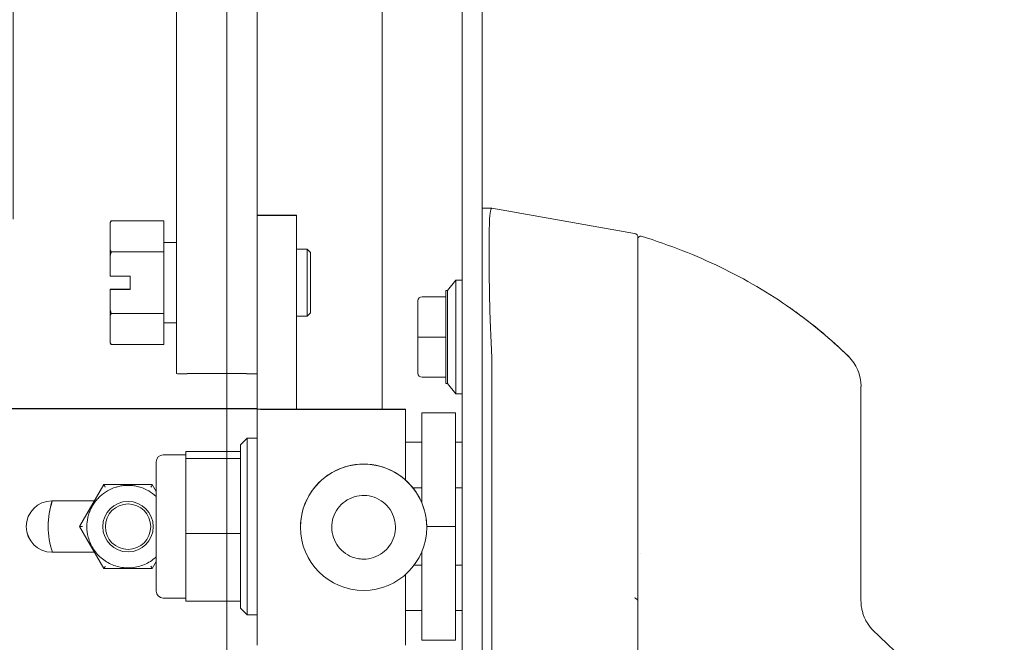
# Model space of a CAD drawing. Header units: inches. Extents: x 4 to 472, y 10 to 298.
# Tile 11 of 50: x 130.69 to 135.29, y 177.85 to 180.76. Entities that reach past the tile are written whole.
import ezdxf

# ---------------------------------------------------------------- set-up
doc = ezdxf.new("R2010")
doc.units = ezdxf.units.IN
doc.header["$LTSCALE"] = 28
doc.header["$MEASUREMENT"] = 0
for name, color, linetype, lineweight in [('Dimension (ANSI)', 7, 'Continuous', 5), ('Hatch (ANSI)', 7, 'Continuous', 5), ('Symbol (ANSI)', 7, 'Continuous', 5), ('Visible (ANSI)', 7, 'Continuous', 5)]:
    doc.layers.add(name, color=color, linetype=linetype, lineweight=lineweight)
doc.styles.add('ROMANS', font='romans.shx')
doc.dimstyles.new('Default (ANSI)', dxfattribs={"dimscale": 28, "dimtxt": 0.08, "dimasz": 0.098425, "dimexe": 0.125, "dimexo": 0.0625, "dimgap": 0.031496, "dimtad": 0, "dimtih": 1, "dimtoh": 1, "dimrnd": 1e-08, "dimzin": 0, "dimdsep": 46, "dimtxsty": 'ROMANS', "dimcen": 0.09, "dimdle": 0.393701, "dimclrd": 256, "dimclre": 256, "dimclrt": 256, "dimadec": 0, "dimazin": 0, "dimtfac": 1.25, "dimtofl": 0, "dimtmove": 0, "dimatfit": 3, "dimfxl": 0, "dimtolj": 1, "dimtzin": 0, "dimlwd": -1, "dimlwe": -1, "dimarcsym": 0})
doc.dimstyles.new('Default (ANSI)$7', dxfattribs={"dimscale": 28, "dimtxt": 0.08, "dimasz": 0.098425, "dimexe": 0.125, "dimexo": 0.0625, "dimgap": 0.031496, "dimtad": 0, "dimtih": 1, "dimtoh": 1, "dimrnd": 1e-08, "dimzin": 0, "dimdsep": 46, "dimtxsty": 'ROMANS', "dimcen": 0.09, "dimdle": 0.393701, "dimclrd": 256, "dimclre": 256, "dimclrt": 256, "dimadec": 0, "dimazin": 0, "dimtfac": 1.25, "dimtofl": 0, "dimtmove": 0, "dimatfit": 3, "dimfxl": 0, "dimtolj": 1, "dimtzin": 0, "dimlwd": -1, "dimlwe": -1, "dimarcsym": 0})

# ---------------------------------------------------------------- blocks, each defined once
blk = doc.blocks.new('*D24')
at = {"layer": 'Defpoints', "color": 0}
for p in [(131.6554, 185.4931), (130.6554, 178.0745), (131.6554, 147.7245)]:
    blk.add_point(p, dxfattribs=at)
at = {"layer": 'Dimension (ANSI)'}
for p, q in [((130.6554, 179.8245), (130.6554, 188.9931)), ((131.6554, 149.4745), (131.6554, 188.9931)), ((127.8995, 185.4931), (125.1436, 185.4931)), ((134.4113, 185.4931), (137.1672, 185.4931))]:
    blk.add_line(p, q, dxfattribs=at)
for points in [[(127.8995, 185.9524), (127.8995, 185.0337), (130.6554, 185.4931)], [(134.4113, 185.9524), (134.4113, 185.0337), (131.6554, 185.4931)]]:
    blk.add_solid(points, dxfattribs=at)
at = {"layer": 'Dimension (ANSI)', "insert": (138.0491, 186.6131), "char_height": 2.24, "attachment_point": 1, "style": 'ROMANS'}
blk.add_mtext('\\A1;1.00', dxfattribs=at)

msp = doc.modelspace()

# ---------------------------------------------------------------- hatches: boundary and pattern name
at = {"layer": 'Hatch (ANSI)'}
h = msp.add_hatch(dxfattribs=at)
h.set_pattern_fill('ANSI31', color=256, scale=28, angle=75, style=0)
edge = h.paths.add_edge_path()
edge.add_line((131.9759, 209.7889), (132.6322, 209.7889))
edge.add_line((132.6322, 209.7889), (132.6882, 209.7889))
edge.add_line((132.6882, 209.7889), (132.7259, 209.7889))
edge.add_ellipse((132.7259, 209.7577), major_axis=(0, 0.0312), ratio=1, start_angle=270, end_angle=360, ccw=False)
edge.add_line((132.7572, 209.7577), (132.7572, 209.6952))
edge.add_line((132.7572, 209.6952), (132.7572, 208.9452))
edge.add_line((132.7572, 208.9452), (132.7572, 148.1952))
edge.add_line((132.7572, 148.1952), (132.7572, 147.4452))
edge.add_line((132.7572, 147.4452), (132.7572, 147.3826))
edge.add_ellipse((132.7259, 147.3826), major_axis=(0.0312, 0), ratio=1, start_angle=270, end_angle=360, ccw=False)
edge.add_line((132.7259, 147.3513), (132.688, 147.3513))
edge.add_line((132.688, 147.3513), (132.6325, 147.3513))
edge.add_line((132.6325, 147.3513), (131.9759, 147.3513))
edge.add_line((131.9759, 147.3513), (131.9759, 147.2576))
edge.add_line((131.9759, 147.2576), (132.7259, 147.2576))
edge.add_ellipse((132.7259, 147.3826), major_axis=(0, -0.125), ratio=1, start_angle=0, end_angle=90)
edge.add_line((132.8509, 147.3826), (132.8509, 209.7577))
edge.add_ellipse((132.7259, 209.7577), major_axis=(0.1249, 0), ratio=1, start_angle=0, end_angle=90)
edge.add_line((132.7259, 209.8826), (131.9759, 209.8826))
edge.add_line((131.9759, 209.8826), (131.9759, 209.7889))
h = msp.add_hatch(dxfattribs=at)
h.set_pattern_fill('ANSI31', color=256, scale=28, angle=-15, style=0)
edge = h.paths.add_edge_path()
edge.add_spline(control_points=[(132.6322, 148.2889), (132.6126, 148.2825), (132.5937, 148.2708), (132.5563, 148.2421), (132.5366, 148.2224), (132.4818, 148.1581), (132.4451, 148.0991), (132.4018, 147.9841), (132.3851, 147.923), (132.3825, 147.8495)], knot_values=[-2.257161, -2.257161, -2.257161, -2.257161, -1.942155, -1.942155, -1.538284, -1.538284, -0.660248, -0.660248, -0.076058, -0.076058, -0.076058, -0.076058], degree=3, periodic=0)
edge.add_line((132.3825, 147.8495), (132.6554, 147.8495))
edge.add_line((132.6554, 147.8495), (132.6554, 147.7558))
edge.add_line((132.6554, 147.7558), (132.387, 147.7558))
edge.add_spline(control_points=[(132.387, 147.7558), (132.3931, 147.7091), (132.405, 147.6632), (132.4459, 147.5547), (132.4786, 147.4984), (132.5357, 147.4229), (132.5621, 147.3951), (132.6016, 147.3658), (132.6166, 147.3568), (132.6322, 147.3514)], knot_values=[-0.943085, -0.943085, -0.943085, -0.943085, -0.712001, -0.712001, -0.37515, -0.37515, -0.125779, -0.125779, 0, 0, 0, 0], degree=3, periodic=0)
edge.add_spline(control_points=[(132.6322, 147.3514), (132.6323, 147.3514), (132.6324, 147.3513), (132.6325, 147.3513)], knot_values=[-0.496253, -0.496253, -0.496253, -0.496253, -0.495367, -0.495367, -0.495367, -0.495367], degree=3, periodic=0)
edge.add_spline(control_points=[(132.6325, 147.3513), (132.6388, 147.3491), (132.6454, 147.3475), (132.6583, 147.3459), (132.6646, 147.3459), (132.6768, 147.3475), (132.6825, 147.3491), (132.688, 147.3513)], knot_values=[-0.495367, -0.495367, -0.495367, -0.495367, -0.43722, -0.43722, -0.382564, -0.382564, -0.3304, -0.3304, -0.3304, -0.3304], degree=3, periodic=0)
edge.add_spline(control_points=[(132.688, 147.3513), (132.6909, 147.3525), (132.6938, 147.354), (132.7072, 147.3618), (132.7162, 147.3705), (132.7377, 147.3979), (132.7486, 147.4209), (132.7572, 147.4452)], knot_values=[-0.3304, -0.3304, -0.3304, -0.3304, -0.302245, -0.302245, -0.195919, -0.195919, 0, 0, 0, 0], degree=3, periodic=0)
edge.add_line((132.7572, 147.4452), (132.7572, 148.1952))
edge.add_spline(control_points=[(132.7572, 148.1952), (132.7522, 148.2097), (132.7461, 148.2245), (132.7327, 148.2491), (132.7255, 148.26), (132.71, 148.2762), (132.7022, 148.2824), (132.685, 148.2909), (132.6762, 148.2933), (132.6551, 148.2946), (132.6434, 148.2926), (132.6322, 148.2889)], knot_values=[-0.449475, -0.449475, -0.449475, -0.449475, -0.332123, -0.332123, -0.235975, -0.235975, -0.160829, -0.160829, -0.089664, -0.089664, 0, 0, 0, 0], degree=3, periodic=0)
edge = h.paths.add_edge_path()
edge.add_spline(control_points=[(132.3822, 209.3202), (132.3822, 209.3195), (132.3822, 209.3188), (132.3822, 209.3182)], knot_values=[-1.042739, -1.042739, -1.042739, -1.042739, -1.039586, -1.039586, -1.039586, -1.039586], degree=3, periodic=0)
edge.add_line((132.3822, 209.3182), (132.5304, 209.3182))
edge.add_ellipse((132.5304, 209.3494), major_axis=(0.0312, 0), ratio=1, start_angle=270, end_angle=360)
edge.add_line((132.5617, 209.3494), (132.5617, 209.7245))
edge.add_line((132.5617, 209.7245), (132.6554, 209.7245))
edge.add_line((132.6554, 209.7245), (132.6554, 209.3494))
edge.add_ellipse((132.5304, 209.3494), major_axis=(0, -0.125), ratio=1, start_angle=0, end_angle=90, ccw=False)
edge.add_line((132.5304, 209.2245), (132.3889, 209.2245))
edge.add_spline(control_points=[(132.3889, 209.2245), (132.3943, 209.19), (132.4029, 209.1561), (132.4367, 209.0594), (132.4683, 209.0041), (132.528, 208.9255), (132.5569, 208.8965), (132.5991, 208.8663), (132.6154, 208.8569), (132.6322, 208.8514)], knot_values=[-0.888529, -0.888529, -0.888529, -0.888529, -0.719758, -0.719758, -0.395524, -0.395524, -0.134771, -0.134771, 0, 0, 0, 0], degree=3, periodic=0)
edge.add_spline(control_points=[(132.6322, 208.8514), (132.6389, 208.8492), (132.6459, 208.8476), (132.6594, 208.8461), (132.6659, 208.8461), (132.6816, 208.8483), (132.6902, 208.8514), (132.7088, 208.8625), (132.7175, 208.8711), (132.7364, 208.8957), (132.7473, 208.9164), (132.7572, 208.9452)], knot_values=[-0.664742, -0.664742, -0.664742, -0.664742, -0.577414, -0.577414, -0.497161, -0.497161, -0.381655, -0.381655, -0.231719, -0.231719, 0, 0, 0, 0], degree=3, periodic=0)
edge.add_line((132.7572, 208.9452), (132.7572, 209.6952))
edge.add_spline(control_points=[(132.7572, 209.6952), (132.7519, 209.71), (132.7456, 209.725), (132.7317, 209.75), (132.7241, 209.7609), (132.7082, 209.7772), (132.7004, 209.7832), (132.6904, 209.788), (132.6893, 209.7885), (132.6882, 209.7889)], knot_values=[-0.448906, -0.448906, -0.448906, -0.448906, -0.329015, -0.329015, -0.231099, -0.231099, -0.15594, -0.15594, -0.146856, -0.146856, -0.146856, -0.146856], degree=3, periodic=0)
edge.add_spline(control_points=[(132.6882, 209.7889), (132.6809, 209.792), (132.6733, 209.7937), (132.654, 209.7947), (132.6428, 209.7926), (132.6322, 209.7889)], knot_values=[-0.146856, -0.146856, -0.146856, -0.146856, -0.085923, -0.085923, 0, 0, 0, 0], degree=3, periodic=0)
edge.add_spline(control_points=[(132.6322, 209.7889), (132.6132, 209.7824), (132.5951, 209.7705), (132.5595, 209.7416), (132.5407, 209.7217), (132.4883, 209.6577), (132.4518, 209.5983), (132.4057, 209.4809), (132.3837, 209.4089), (132.3822, 209.3202)], knot_values=[-2.391422, -2.391422, -2.391422, -2.391422, -2.055846, -2.055846, -1.623142, -1.623142, -0.676211, -0.676211, 0, 0, 0, 0], degree=3, periodic=0)

# ---------------------------------------------------------------- linework, layer by layer
at = {"layer": 'Visible (ANSI)'}
for p, q in [((132.7572, 209.7577), (132.7572, 147.3826)), ((132.8509, 147.3826), (132.8509, 209.7577)), ((131.4207, 205.0339), (131.4207, 179.1018)), ((131.7977, 179.8418), (131.7977, 205.0339)), ((132.3821, 178.9351), (132.3821, 205.0339)), ((131.7977, 179.8425), (131.9808, 179.8425)), ((131.7977, 179.8418), (131.7977, 178.9354)), ((131.7977, 179.8418), (131.7977, 179.8418)), ((131.7977, 179.8418), (131.9808, 179.8418)), ((131.9808, 179.8418), (131.9808, 179.8425)), ((131.9808, 179.8418), (131.9808, 178.9354)), ((132.8509, 179.8756), (132.8953, 179.8756)), ((132.8955, 179.8756), (132.8953, 179.8756)), ((133.563, 179.7579), (132.8955, 179.8756)), ((131.1102, 179.8082), (131.1146, 179.8156)), ((131.1102, 179.8082), (131.1102, 179.8078)), ((131.1102, 179.8078), (131.1102, 179.6792)), ((131.3602, 179.8159), (131.1147, 179.8159)), ((131.3602, 179.8159), (131.3602, 179.6712)), ((131.364, 179.7147), (131.4207, 179.7147)), ((133.5792, 179.398), (133.5792, 179.7385)), ((131.1102, 179.6792), (131.1102, 179.6552)), ((131.3602, 179.6712), (131.1147, 179.6712)), ((131.3602, 179.6712), (131.3602, 179.3825)), ((132.0321, 179.6834), (131.9808, 179.6834)), ((132.0321, 179.3709), (132.0321, 179.6834)), ((132.0477, 179.6678), (132.0321, 179.6834)), ((132.0477, 179.6678), (132.0477, 179.3866)), ((131.1102, 179.6552), (131.1102, 179.5581)), ((131.1102, 179.5581), (131.204, 179.5581)), ((131.204, 179.5581), (131.204, 179.4956)), ((132.6875, 179.4908), (132.7269, 179.539)), ((132.7269, 179.539), (132.7269, 179.0075)), ((132.7544, 179.539), (132.7269, 179.539)), ((131.1102, 179.4962), (131.1102, 179.4962)), ((131.1102, 179.4962), (131.204, 179.4962)), ((131.1102, 179.4956), (131.1102, 179.4962)), ((131.1552, 179.4962), (131.1102, 179.4962)), ((131.1102, 179.4956), (131.1102, 179.3986)), ((131.1102, 179.4956), (131.1102, 179.4956)), ((131.204, 179.4956), (131.1102, 179.4956)), ((131.1102, 179.4956), (131.1552, 179.4956)), ((131.1552, 179.4956), (131.1552, 179.4962)), ((132.6796, 179.4908), (132.6796, 179.4616)), ((132.6875, 179.4908), (132.6796, 179.4908)), ((132.6875, 179.0557), (132.6875, 179.4908)), ((132.5497, 179.3699), (132.5497, 179.4419)), ((132.5694, 179.4616), (132.6796, 179.4616)), ((132.6796, 179.4616), (132.6796, 179.2732)), ((131.1102, 179.3986), (131.1102, 179.3745)), ((131.3602, 179.3825), (131.1147, 179.3825)), ((131.3602, 179.3825), (131.3602, 179.2385)), ((132.0477, 179.3866), (132.0321, 179.3709)), ((131.1102, 179.3745), (131.1102, 179.2465)), ((131.364, 179.3397), (131.4207, 179.3397)), ((132.0321, 179.3709), (131.9808, 179.3709)), ((132.5497, 179.2732), (132.5497, 179.3453)), ((131.1102, 179.2465), (131.1102, 179.2462)), ((131.1102, 179.2462), (131.1146, 179.2387)), ((132.5497, 179.2012), (132.5497, 179.2732)), ((132.5694, 179.2732), (132.5497, 179.2732)), ((132.5694, 179.2732), (132.6796, 179.2732)), ((132.6796, 179.2732), (132.6796, 179.0849)), ((131.3602, 179.2385), (131.1147, 179.2385)), ((132.5497, 179.1046), (132.5497, 179.1766)), ((132.8955, 179.1777), (132.8955, 178.1137)), ((131.7477, 179.1018), (131.4707, 179.1018)), ((131.6554, 178.9382), (131.6554, 179.1018)), ((132.5694, 179.0849), (132.6796, 179.0849)), ((132.6796, 179.0849), (132.6796, 179.0557)), ((132.6875, 179.0557), (132.6796, 179.0557)), ((132.6875, 179.0557), (132.7269, 179.0075)), ((132.7544, 179.0075), (132.7269, 179.0075)), ((130.4438, 178.9382), (131.7781, 178.9382)), ((130.4438, 178.938), (131.7781, 178.938)), ((131.7977, 178.9351), (131.7977, 178.9354)), ((131.7977, 178.9354), (131.9808, 178.9354)), ((131.7977, 177.8328), (131.7977, 178.9351)), ((131.9808, 178.9351), (131.9808, 178.9354)), ((132.4922, 178.9351), (132.0005, 178.9351)), ((132.4922, 178.9349), (132.0005, 178.9349)), ((132.4922, 178.9349), (132.4922, 178.9351)), ((132.4922, 178.6038), (132.4922, 178.9349)), ((132.5684, 178.9189), (132.5684, 178.4961)), ((132.5684, 178.9189), (132.7259, 178.9189)), ((132.7259, 178.9189), (132.7259, 178.3874)), ((131.719, 178.7693), (131.7505, 178.8008)), ((131.7505, 178.8008), (131.7505, 177.974)), ((131.7977, 178.8008), (131.7505, 178.8008)), ((131.4631, 178.7209), (131.4631, 178.7371)), ((131.719, 178.7371), (131.4631, 178.7371)), ((131.719, 178.7693), (131.719, 178.7055)), ((132.5684, 178.7811), (132.4922, 178.7811)), ((132.7572, 178.7811), (132.7259, 178.7811)), ((131.3253, 178.6896), (131.3253, 178.0853)), ((131.4631, 178.7221), (131.3578, 178.7221)), ((131.4631, 178.7047), (131.4631, 178.7209)), ((131.4631, 178.5299), (131.4631, 178.7047)), ((131.719, 178.7047), (131.4631, 178.7047)), ((131.719, 178.7047), (131.719, 178.7055)), ((131.719, 178.6964), (131.719, 178.7047)), ((131.719, 178.6964), (131.719, 178.3634)), ((131.0802, 178.5829), (130.967, 178.3868)), ((131.3066, 178.5829), (131.0802, 178.5829)), ((131.0802, 178.5829), (131.0802, 178.5827)), ((131.3253, 178.5505), (131.3066, 178.5829)), ((131.3066, 178.5829), (131.3066, 178.5827)), ((132.5684, 178.5678), (132.5262, 178.5678)), ((132.7572, 178.5678), (132.7259, 178.5678)), ((131.0364, 178.5069), (130.8375, 178.5069)), ((131.4631, 178.355), (131.4631, 178.5299)), ((130.8194, 178.3871), (130.8194, 178.3886)), ((130.967, 178.3868), (130.967, 178.3866)), ((130.967, 178.3866), (131.0802, 178.1906)), ((131.0753, 178.3866), (131.0753, 178.3865)), ((131.3115, 178.3866), (131.3115, 178.3865)), ((132.0001, 178.3837), (132.0001, 178.3835)), ((132.5906, 178.3874), (132.7259, 178.3874)), ((132.5906, 178.3837), (132.5906, 178.3835)), ((132.7259, 178.3874), (132.7259, 177.8559)), ((131.4631, 178.1964), (131.4631, 178.355)), ((131.719, 178.355), (131.4631, 178.355)), ((131.719, 178.355), (131.719, 178.3634)), ((131.719, 178.3475), (131.719, 178.355)), ((131.719, 178.3475), (131.719, 178.0453)), ((130.8375, 178.267), (131.0361, 178.267)), ((130.8375, 178.2668), (131.0362, 178.2668)), ((132.5684, 178.2711), (132.5684, 177.8559)), ((131.0802, 178.1906), (131.3066, 178.1906)), ((131.3066, 178.1906), (131.3253, 178.223)), ((131.4631, 178.0378), (131.4631, 178.1964)), ((132.5684, 178.207), (132.5321, 178.207)), ((132.7572, 178.207), (132.7259, 178.207)), ((132.4922, 177.8325), (132.4922, 178.1634)), ((131.4631, 178.0528), (131.3578, 178.0528)), ((131.719, 178.0378), (131.719, 178.0453)), ((131.719, 178.0378), (131.4631, 178.0378)), ((131.719, 178.0378), (131.719, 178.0055)), ((131.719, 178.0055), (131.7505, 177.974)), ((131.7977, 177.974), (131.7505, 177.974)), ((132.5684, 177.9937), (132.4922, 177.9937)), ((132.7572, 177.9937), (132.7259, 177.9937)), ((132.8955, 177.8831), (132.8955, 176.4787)), ((132.5684, 177.8559), (132.7259, 177.8559))]:
    msp.add_line(p, q, dxfattribs=at)
for radius in [0.1181, 0.1063]:
    msp.add_circle((131.1934, 178.3865), radius, dxfattribs=at)
for centre, radius, start, end in [((133.5595, 179.7385), 0.0197, 0.0001, 80), ((131.364, 179.7184), 0.00375, 180, 270), ((133.591, 179.7328), 0.0118, 73.0732, 180), ((132.7544, 179.5272), 0.0118, 76.5027, 90), ((132.5694, 179.4419), 0.0197, 90, 180), ((131.364, 179.3359), 0.00375, 90, 180), ((132.7666, 179.1777), 0.129, 0.0104, 3.5102), ((134.4257, 179.0425), 0.1969, 360, 45.4728), ((132.5694, 179.1046), 0.0197, 180, 270), ((132.7544, 179.0193), 0.0118, 270, 283.4973), ((131.3578, 178.6896), 0.0325, 90, 180), ((131.1934, 178.3866), 0.1929, 107.2481, 132.752), ((130.8375, 178.3868), 0.1201, 90, 270), ((130.8375, 178.3871), 0.1201, 180.0556, 270), ((131.3578, 178.0853), 0.0325, 180, 270)]:
    msp.add_arc(centre, radius, start, end, dxfattribs=at)
for centre, major_axis, ratio, start_param, end_param in [((132.5615, 179.3453), (-0.0118, 0), 0.425455, 6.283183, 6.283261), ((131.4707, 179.1018), (-0.05, 0), 0.001274, 0, 1.570796), ((131.7477, 179.1018), (0.05, 0), 0.001274, 4.712389, 6.283185), ((131.7781, 178.938), (0.2028, 0), 0.001274, 1.473556, 1.570796), ((131.7781, 178.938), (0.0197, 0), 0.001274, 0, 1.570796), ((132.0005, 178.9351), (-0.2028, 0), 0.001274, 0, 1.570796), ((132.0005, 178.9351), (-0.0197, 0), 0.001274, 0, 1.570796), ((132.2954, 178.3837), (0.2953, 0), 0.999999, 0, 3.141593), ((131.087, 178.5709), (-0.0068, 0.0118), 0.000551, 0.000955, 1.571751), ((131.1934, 178.3866), (0.1842, -0.0572), 0.999999, 1.12567, 1.570796), ((131.2998, 178.5709), (0.0068, 0.0118), 0.000551, 4.711434, 6.28223), ((131.1934, 178.3871), (-0.3542, -0.1201), 0.999999, 5.630162, 6.283185), ((131.1934, 178.3886), (-0.374, 0), 0.999999, 5.961387, 6.283185), ((131.1934, 178.3866), (-0.1929, 0), 0.999999, 6.060622, 6.283185), ((130.9807, 178.3866), (-0.0136, 0), 0.001103, 0.000637, 1.570796), ((131.087, 178.2024), (-0.0068, -0.0118), 0.000551, 0.000318, 1.569841), ((131.2998, 178.2024), (0.0068, -0.0118), 0.000551, 4.713344, 6.283504), ((134.888, 178.0786), (-0.2377, -0.1397), 0.832675, 0.198438, 0.234151)]:
    msp.add_ellipse(centre, major_axis=major_axis, ratio=ratio, start_param=start_param, end_param=end_param, dxfattribs=at)
msp.add_ellipse((132.2954, 178.3835), major_axis=(-0.2953, 0), ratio=0.999999, dxfattribs=at)
for points, knots in [([(132.8953, 179.8756), (132.8925, 179.8756), (132.8904, 179.871), (132.8867, 179.8506), (132.8854, 179.8327), (132.883, 179.775), (132.8825, 179.7299), (132.8825, 179.6197), (132.883, 179.5558), (132.8854, 179.4342), (132.8867, 179.3803), (132.8904, 179.2789), (132.8925, 179.2321), (132.8953, 179.1856)], [-2.743472, -2.743472, -2.743472, -2.743472, -2.38819, -2.38819, -1.960551, -1.960551, -1.371951, -1.371951, -0.783309, -0.783309, -0.355409, -0.355409, 0, 0, 0, 0]), ([(134.5637, 179.1829), (134.5238, 179.2221), (134.4813, 179.2607), (134.4362, 179.2981), (134.3912, 179.3356), (134.3436, 179.372), (134.2935, 179.4072), (134.2433, 179.4424), (134.1905, 179.4764), (134.1353, 179.5087), (134.08, 179.5411), (134.0223, 179.5719), (133.9647, 179.5997), (133.907, 179.6276), (133.8496, 179.6527), (133.7884, 179.6767), (133.7272, 179.7008), (133.6621, 179.7236), (133.5945, 179.7441)], [0, 0, 0, 0, 0.166667, 0.166667, 0.166667, 0.333333, 0.333333, 0.333333, 0.5, 0.5, 0.5, 0.666667, 0.666667, 0.666667, 0.833333, 0.833333, 0.833333, 1, 1, 1, 1]), ([(133.5792, 179.398), (133.5792, 179.3859), (133.5792, 179.3738), (133.5792, 179.3621), (133.5792, 179.3445), (133.5792, 179.3275), (133.5792, 179.3112), (133.5792, 179.2949), (133.5792, 179.2793), (133.5792, 179.2644), (133.5792, 179.2494), (133.5792, 179.2351), (133.5792, 179.2214), (133.5792, 179.2078), (133.5792, 179.1947), (133.5792, 179.1822), (133.5792, 179.1697), (133.5792, 179.1577), (133.5792, 179.1463), (133.5792, 179.1348), (133.5792, 179.1239), (133.5792, 179.1134), (133.5792, 179.103), (133.5792, 179.093), (133.5792, 179.0835), (133.5792, 179.0739), (133.5792, 179.0649), (133.5792, 179.0562), (133.5792, 179.0475), (133.5792, 179.0393), (133.5792, 179.0315)], [0.7387969, 0.7387969, 0.7387969, 0.7387969, 0.7567568, 0.7567568, 0.7567568, 0.7837838, 0.7837838, 0.7837838, 0.8108108, 0.8108108, 0.8108108, 0.8378378, 0.8378378, 0.8378378, 0.8648649, 0.8648649, 0.8648649, 0.8918919, 0.8918919, 0.8918919, 0.9189189, 0.9189189, 0.9189189, 0.9459459, 0.9459459, 0.9459459, 0.972973, 0.972973, 0.972973, 1, 1, 1, 1]), ([(134.2804, 179.4162), (134.2804, 179.4162), (134.2804, 179.4162), (134.2804, 179.4162), (134.2804, 179.4162), (134.2804, 179.4162), (134.2805, 179.4162), (134.2806, 179.4161), (134.2807, 179.416), (134.2812, 179.4157), (134.2817, 179.4153), (134.2859, 179.4124), (134.2899, 179.4096), (134.3017, 179.4013), (134.3095, 179.3958), (134.3405, 179.3735), (134.3634, 179.3562), (134.4481, 179.29), (134.5076, 179.238), (134.5637, 179.1828)], [0.9372512, 0.9372512, 0.9372512, 0.9372512, 0.9373779, 0.9373779, 0.9379558, 0.9379558, 0.9385295, 0.9385295, 0.9396807, 0.9396807, 0.9443235, 0.9443235, 0.9812608, 0.9812608, 1.0541461, 1.0541461, 1.2727687, 1.2727687, 1.872969, 1.872969, 1.872969, 1.872969]), ([(134.5637, 179.1828), (134.5637, 179.1828), (134.5637, 179.1828), (134.5637, 179.1828), (134.5637, 179.1828), (134.5637, 179.1828), (134.5637, 179.1828), (134.5637, 179.1828), (134.5637, 179.1828), (134.5637, 179.1828)], [0.611625, 0.611625, 0.611625, 0.611625, 0.6315789, 0.6315789, 0.6315789, 0.6842105, 0.6842105, 0.6842105, 0.7155206, 0.7155206, 0.7155206, 0.7155206]), ([(133.5792, 179.0315), (133.5792, 178.9465), (133.5792, 178.8648), (133.5792, 178.7854), (133.5792, 178.7061), (133.5792, 178.6292), (133.5792, 178.5568), (133.5792, 178.4845), (133.5792, 178.4167), (133.5792, 178.3461), (133.5792, 178.2754), (133.5792, 178.2018), (133.5792, 178.1278)], [0, 0, 0, 0, 0.25, 0.25, 0.25, 0.5, 0.5, 0.5, 0.75, 0.75, 0.75, 1, 1, 1, 1]), ([(134.6225, 178.4279), (134.6225, 178.4368), (134.6225, 178.4462), (134.6225, 178.4561), (134.6225, 178.4659), (134.6225, 178.4763), (134.6225, 178.4871), (134.6225, 178.4979), (134.6225, 178.5092), (134.6225, 178.521), (134.6225, 178.5328), (134.6225, 178.5451), (134.6225, 178.5579), (134.6225, 178.5707), (134.6225, 178.5841), (134.6225, 178.598), (134.6225, 178.6119), (134.6225, 178.6263), (134.6225, 178.6413), (134.6225, 178.6562), (134.6225, 178.6718), (134.6225, 178.6879), (134.6225, 178.704), (134.6225, 178.7208), (134.6225, 178.738), (134.6225, 178.7552), (134.6225, 178.773), (134.6225, 178.7911), (134.6225, 178.8093), (134.6225, 178.828), (134.6225, 178.8457), (134.6225, 178.8634), (134.6225, 178.8802), (134.6225, 178.8953), (134.6225, 178.9105), (134.6225, 178.9239), (134.6225, 178.936), (134.6225, 178.948), (134.6225, 178.9585), (134.6225, 178.9678), (134.6225, 178.9771), (134.6225, 178.9851), (134.6225, 178.9922), (134.6225, 178.9992), (134.6225, 179.0052), (134.6225, 179.0104), (134.6225, 179.0156), (134.6225, 179.0199), (134.6225, 179.0236), (134.6225, 179.0272), (134.6225, 179.0302), (134.6225, 179.0326), (134.6225, 179.035), (134.6225, 179.0368), (134.6225, 179.0382), (134.6225, 179.0396), (134.6225, 179.0406), (134.6225, 179.0412), (134.6225, 179.0418), (134.6225, 179.0421), (134.6225, 179.0421)], [0, 0, 0, 0, 0.05, 0.05, 0.05, 0.1, 0.1, 0.1, 0.15, 0.15, 0.15, 0.2, 0.2, 0.2, 0.25, 0.25, 0.25, 0.3, 0.3, 0.3, 0.35, 0.35, 0.35, 0.4, 0.4, 0.4, 0.45, 0.45, 0.45, 0.5, 0.5, 0.5, 0.55, 0.55, 0.55, 0.6, 0.6, 0.6, 0.65, 0.65, 0.65, 0.7, 0.7, 0.7, 0.75, 0.75, 0.75, 0.8, 0.8, 0.8, 0.85, 0.85, 0.85, 0.9, 0.9, 0.9, 0.95, 0.95, 0.95, 1, 1, 1, 1]), ([(131.1387, 178.5716), (131.1458, 178.5737), (131.153, 178.5754), (131.1676, 178.5779), (131.1749, 178.5788), (131.1897, 178.5796), (131.1971, 178.5796), (131.2119, 178.5788), (131.2192, 178.5779), (131.2338, 178.5754), (131.241, 178.5737), (131.2481, 178.5716)], [2.8540166, 2.8540166, 2.8540166, 2.8540166, 2.969047, 2.969047, 3.0840774, 3.0840774, 3.1991079, 3.1991079, 3.3141383, 3.3141383, 3.4291688, 3.4291688, 3.4291688, 3.4291688]), ([(131.0055, 178.4304), (131.0072, 178.4377), (131.0094, 178.4449), (131.0145, 178.4591), (131.0174, 178.466), (131.0241, 178.4794), (131.0279, 178.4859), (131.0361, 178.4985), (131.0406, 178.5046), (131.0502, 178.5161), (131.0554, 178.5216), (131.0608, 178.5267)], [1.7998363, 1.7998363, 1.7998363, 1.7998363, 1.916619, 1.916619, 2.0334017, 2.0334017, 2.1501844, 2.1501844, 2.2669671, 2.2669671, 2.3837499, 2.3837499, 2.3837499, 2.3837499]), ([(132.2954, 178.2346), (132.3112, 178.2346), (132.3271, 178.2372), (132.3573, 178.2471), (132.3715, 178.2546), (132.397, 178.2735), (132.4082, 178.2851), (132.4265, 178.3111), (132.4335, 178.3256), (132.4426, 178.356), (132.4447, 178.372), (132.4437, 178.4037), (132.4407, 178.4195), (132.4298, 178.4494), (132.422, 178.4634), (132.4023, 178.4883), (132.3904, 178.4992), (132.3639, 178.5166), (132.3492, 178.5232), (132.3185, 178.5314), (132.3025, 178.5331), (132.2708, 178.5312), (132.2551, 178.5277), (132.2256, 178.516), (132.2118, 178.5077), (132.1875, 178.4873), (132.1769, 178.4751), (132.1603, 178.4481), (132.1541, 178.4332), (132.1468, 178.4023), (132.1456, 178.3863), (132.1484, 178.3546), (132.1524, 178.339), (132.165, 178.3099), (132.1736, 178.2963), (132.1947, 178.2726), (132.2072, 178.2624), (132.2347, 178.2466), (132.2498, 178.2409), (132.2752, 178.2356), (132.2853, 178.2346), (132.2954, 178.2346)], [0, 0, 0, 0, 0.32, 0.32, 0.64, 0.64, 0.96, 0.96, 1.28, 1.28, 1.6, 1.6, 1.92, 1.92, 2.24, 2.24, 2.56, 2.56, 2.88, 2.88, 3.2, 3.2, 3.52, 3.52, 3.84, 3.84, 4.16, 4.16, 4.48, 4.48, 4.8, 4.8, 5.12, 5.12, 5.44, 5.44, 5.76, 5.76, 6.08, 6.08, 6.283185, 6.283185, 6.283185, 6.283185]), ([(134.6225, 178.0381), (134.6225, 178.0789), (134.6225, 178.1205), (134.6225, 178.163), (134.6225, 178.2055), (134.6225, 178.2489), (134.6225, 178.293), (134.6225, 178.3372), (134.6225, 178.3821), (134.6225, 178.4279)], [0, 0, 0, 0, 0.3333333, 0.3333333, 0.3333333, 0.6666667, 0.6666667, 0.6666667, 1, 1, 1, 1]), ([(131.3253, 178.2458), (131.3186, 178.2396), (131.3115, 178.2338), (131.2872, 178.2168), (131.2684, 178.2077), (131.229, 178.1959), (131.2083, 178.1932), (131.1672, 178.1944), (131.1467, 178.1983), (131.1081, 178.2124), (131.0899, 178.2225), (131.0576, 178.2481), (131.0435, 178.2634), (131.0209, 178.2978), (131.0124, 178.3168), (131.0027, 178.353), (131.0005, 178.3698), (131.0005, 178.3866)], [5.530401, 5.530401, 5.530401, 5.530401, 5.672389, 5.672389, 5.992389, 5.992389, 6.312389, 6.312389, 6.632389, 6.632389, 6.952389, 6.952389, 7.272389, 7.272389, 7.592389, 7.592389, 7.853982, 7.853982, 7.853982, 7.853982]), ([(132.8955, 178.1123), (132.8951, 178.0736), (132.8949, 178.035), (132.8949, 177.9585), (132.8951, 177.9209), (132.8955, 177.8844)], [-0.5896434, -0.5896434, -0.5896434, -0.5896434, -0.2948439, -0.2948439, 0, 0, 0, 0]), ([(133.5792, 178.1278), (133.5792, 178.1179), (133.5792, 178.1078), (133.5792, 178.0973), (133.5792, 178.0868), (133.5792, 178.0758), (133.5792, 178.0651), (133.5792, 178.0544), (133.5792, 178.0439), (133.5792, 178.0335), (133.5792, 178.0231), (133.5792, 178.0128), (133.5792, 178.0026), (133.5792, 177.9924), (133.5792, 177.9823), (133.5792, 177.9724), (133.5792, 177.9626), (133.5792, 177.9529), (133.5792, 177.9429), (133.5792, 177.933), (133.5792, 177.9228), (133.5792, 177.9121), (133.5792, 177.9014), (133.5792, 177.8901), (133.5792, 177.8787), (133.5792, 177.8674), (133.5792, 177.8558), (133.5792, 177.8441), (133.5792, 177.8324), (133.5792, 177.8206), (133.5792, 177.8086), (133.5792, 177.7967), (133.5792, 177.7846), (133.5792, 177.7724), (133.5792, 177.7603), (133.5792, 177.7481), (133.5792, 177.7359), (133.5792, 177.7237), (133.5792, 177.7115), (133.5792, 177.6992), (133.5792, 177.6869), (133.5792, 177.6744), (133.5792, 177.6627), (133.5792, 177.6511), (133.5792, 177.6403), (133.5792, 177.6304), (133.5792, 177.6205), (133.5792, 177.6116), (133.5792, 177.6033), (133.5792, 177.595), (133.5792, 177.5873), (133.5792, 177.5801), (133.5792, 177.5728), (133.5792, 177.5659), (133.5792, 177.5593), (133.5792, 177.5526), (133.5792, 177.5461), (133.5792, 177.5397), (133.5792, 177.5333), (133.5792, 177.5271), (133.5792, 177.5209), (133.5792, 177.5147), (133.5792, 177.5086), (133.5792, 177.5025), (133.5792, 177.4964), (133.5792, 177.4904), (133.5792, 177.4844), (133.5792, 177.4784), (133.5792, 177.4726), (133.5792, 177.4673), (133.5792, 177.462), (133.5792, 177.4572), (133.5792, 177.4528), (133.5792, 177.4484), (133.5792, 177.4445), (133.5792, 177.441), (133.5792, 177.4374), (133.5792, 177.4342), (133.5792, 177.4312), (133.5792, 177.4283), (133.5792, 177.4256), (133.5792, 177.4231), (133.5792, 177.4207), (133.5792, 177.4185), (133.5792, 177.4164), (133.5792, 177.4144), (133.5792, 177.4125), (133.5792, 177.4108), (133.5792, 177.409), (133.5792, 177.4074), (133.5792, 177.4058), (133.5792, 177.4043), (133.5792, 177.4028), (133.5792, 177.4014), (133.5792, 177.4), (133.5792, 177.3986), (133.5792, 177.3973), (133.5792, 177.3959), (133.5792, 177.3946), (133.5792, 177.3932), (133.5792, 177.3919), (133.5792, 177.3905), (133.5792, 177.3892), (133.5792, 177.3879), (133.5792, 177.3867), (133.5792, 177.3856), (133.5792, 177.3845), (133.5792, 177.3836), (133.5792, 177.3827), (133.5792, 177.3819), (133.5792, 177.3811), (133.5792, 177.3805), (133.5792, 177.3798), (133.5792, 177.3792), (133.5792, 177.3786), (133.5792, 177.3781), (133.5792, 177.3776), (133.5792, 177.3771), (133.5792, 177.3767), (133.5792, 177.3763), (133.5792, 177.3759), (133.5792, 177.3756), (133.5792, 177.3752), (133.5792, 177.375), (133.5792, 177.3747), (133.5792, 177.3744), (133.5792, 177.3742), (133.5792, 177.3739), (133.5792, 177.3737), (133.5792, 177.3735), (133.5792, 177.3734), (133.5792, 177.3732), (133.5792, 177.373), (133.5792, 177.3729), (133.5792, 177.3728), (133.5792, 177.3727), (133.5792, 177.3726), (133.5792, 177.3725), (133.5792, 177.3724), (133.5792, 177.3723), (133.5792, 177.3722), (133.5792, 177.3722), (133.5792, 177.3721), (133.5792, 177.3721), (133.5792, 177.372), (133.5792, 177.372), (133.5792, 177.372), (133.5792, 177.372), (133.5792, 177.3719), (133.5792, 177.3719), (133.5792, 177.3719)], [0, 0, 0, 0, 0.02, 0.02, 0.02, 0.04, 0.04, 0.04, 0.06, 0.06, 0.06, 0.08, 0.08, 0.08, 0.1, 0.1, 0.1, 0.12, 0.12, 0.12, 0.14, 0.14, 0.14, 0.16, 0.16, 0.16, 0.18, 0.18, 0.18, 0.2, 0.2, 0.2, 0.22, 0.22, 0.22, 0.24, 0.24, 0.24, 0.26, 0.26, 0.26, 0.28, 0.28, 0.28, 0.3, 0.3, 0.3, 0.32, 0.32, 0.32, 0.34, 0.34, 0.34, 0.36, 0.36, 0.36, 0.38, 0.38, 0.38, 0.4, 0.4, 0.4, 0.42, 0.42, 0.42, 0.44, 0.44, 0.44, 0.46, 0.46, 0.46, 0.48, 0.48, 0.48, 0.5, 0.5, 0.5, 0.52, 0.52, 0.52, 0.54, 0.54, 0.54, 0.56, 0.56, 0.56, 0.58, 0.58, 0.58, 0.6, 0.6, 0.6, 0.62, 0.62, 0.62, 0.64, 0.64, 0.64, 0.66, 0.66, 0.66, 0.68, 0.68, 0.68, 0.7, 0.7, 0.7, 0.72, 0.72, 0.72, 0.74, 0.74, 0.74, 0.76, 0.76, 0.76, 0.78, 0.78, 0.78, 0.8, 0.8, 0.8, 0.82, 0.82, 0.82, 0.84, 0.84, 0.84, 0.86, 0.86, 0.86, 0.88, 0.88, 0.88, 0.9, 0.9, 0.9, 0.92, 0.92, 0.92, 0.94, 0.94, 0.94, 0.96, 0.96, 0.96, 0.98, 0.98, 0.98, 1, 1, 1, 1]), ([(133.5785, 178.0402), (133.5779, 178.0421), (133.577, 178.0438), (133.5756, 178.0454), (133.5742, 178.0469), (133.5724, 178.0483), (133.5703, 178.0497), (133.5681, 178.051), (133.5656, 178.0523), (133.563, 178.0536)], [0, 0, 0, 0, 0.333333, 0.333333, 0.333333, 0.666667, 0.666667, 0.666667, 1, 1, 1, 1]), ([(133.5785, 178.0402), (133.5788, 178.0391), (133.579, 178.0371), (133.5792, 178.0325), (133.5792, 178.03), (133.5792, 178.0277)], [-0.03976287, -0.03976287, -0.03976287, -0.03976287, -0.01919123, -0.01919123, 0, 0, 0, 0]), ([(134.6225, 178.0396), (134.6225, 178.031), (134.6231, 178.0229), (134.624, 178.0153), (134.625, 178.0077), (134.6263, 178.0007), (134.6278, 177.9941), (134.6294, 177.9876), (134.6312, 177.9815), (134.6331, 177.9759), (134.6351, 177.9702), (134.6371, 177.965), (134.6392, 177.9602), (134.6413, 177.9554), (134.6435, 177.951), (134.6457, 177.9469), (134.6479, 177.9428), (134.6501, 177.939), (134.6523, 177.9355), (134.6545, 177.9319), (134.6567, 177.9287), (134.6588, 177.9256), (134.661, 177.9226), (134.6631, 177.9197), (134.6653, 177.9171), (134.6674, 177.9144), (134.6695, 177.9119), (134.6716, 177.9095), (134.6737, 177.9071), (134.6758, 177.9048), (134.6779, 177.9026)], [0, 0, 0, 0, 0.1, 0.1, 0.1, 0.2, 0.2, 0.2, 0.3, 0.3, 0.3, 0.4, 0.4, 0.4, 0.5, 0.5, 0.5, 0.6, 0.6, 0.6, 0.7, 0.7, 0.7, 0.8, 0.8, 0.8, 0.9, 0.9, 0.9, 1, 1, 1, 1])]:
    msp.add_open_spline(points, degree=3, knots=knots, dxfattribs=at)
for points, weights in [([(131.1147, 179.8159), (131.1123, 179.8118), (131.1102, 179.8078)], [1, 1.00039648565, 1]), ([(131.1146, 179.8156), (131.1146, 179.8158), (131.1147, 179.8159)], [1.00002015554, 1.00001034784, 1]), ([(131.1102, 179.6792), (131.1123, 179.6753), (131.1147, 179.6712)], [1, 1.00039648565, 1]), ([(131.1147, 179.6712), (131.1123, 179.6631), (131.1102, 179.6552)], [1, 1.00039648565, 1]), ([(131.1102, 179.3986), (131.1123, 179.3907), (131.1147, 179.3825)], [1, 1.00039648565, 1]), ([(131.1147, 179.3825), (131.1123, 179.3785), (131.1102, 179.3745)], [1, 1.00039648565, 1]), ([(131.1102, 179.2465), (131.1123, 179.2426), (131.1147, 179.2385)], [1, 1.00039648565, 1])]:
    msp.add_rational_spline(points, weights, degree=2, dxfattribs=at)
for points in [[(132.5497, 179.3699), (132.5497, 179.3699), (132.5497, 179.3699), (132.5497, 179.3699)], [(132.5497, 179.3453), (132.5497, 179.3539), (132.5497, 179.3621), (132.5497, 179.3699)], [(132.5497, 179.1766), (132.5497, 179.1844), (132.5497, 179.1926), (132.5497, 179.2012)], [(132.5497, 179.2012), (132.5497, 179.2012), (132.5497, 179.2012), (132.5497, 179.2012)], [(132.5497, 179.1766), (132.5497, 179.1766), (132.5497, 179.1766), (132.5497, 179.1766)], [(132.5497, 179.1766), (132.5497, 179.1766), (132.5497, 179.1766), (132.5497, 179.1766)], [(131.1362, 178.5708), (131.137, 178.5711), (131.1379, 178.5713), (131.1387, 178.5716)], [(131.2481, 178.5716), (131.249, 178.5713), (131.2498, 178.5711), (131.2506, 178.5708)], [(131.0625, 178.5283), (131.0619, 178.5277), (131.0614, 178.5272), (131.0608, 178.5267)], [(131.3253, 178.5274), (131.325, 178.5277), (131.3247, 178.528), (131.3244, 178.5283)], [(131.0055, 178.4304), (131.0054, 178.43), (131.0053, 178.4296), (131.0053, 178.4292)], [(133.592, 178.2605), (133.592, 178.2605), (133.592, 178.2605), (133.592, 178.2605)], [(132.8955, 178.1123), (132.8955, 178.1128), (132.8955, 178.1132), (132.8955, 178.1137)], [(132.8955, 177.8831), (132.8955, 177.8835), (132.8955, 177.8839), (132.8955, 177.8844)], [(134.6839, 177.8967), (134.7306, 177.8523), (134.7777, 177.8075), (134.8251, 177.7624)]]:
    msp.add_open_spline(points, degree=3, dxfattribs=at)

# ---------------------------------------------------------------- dimensions: what is measured, and where the dimension line sits
at = {"layer": 'Dimension (ANSI)'}
dim = msp.add_linear_dim(base=(131.6554, 185.4931), p1=(130.6554, 178.0745), p2=(131.6554, 147.7245), angle=180, dimstyle='Default (ANSI)', override={"dimtih": 0, "dimtoh": 0, "dimdec": 2, "dimtp": 0, "dimtm": 0, "dimtdec": 2, "dimatfit": 1}, dxfattribs=at)
dim.commit()
dim.dimension.update_dxf_attribs({"geometry": '*D24', "text_midpoint": (141.3024, 185.4931), "dimtype": 160})

# ---------------------------------------------------------------- leaders
at = {"layer": 'Symbol (ANSI)', "annotation_type": 0, "has_hookline": 1, "hookline_direction": 0, "text_width": 31.5587}
msp.add_leader([(108.9693, 178.0745), (120.8341, 225.6416), (123.59, 225.6416)], dimstyle='Default (ANSI)$7', override={"dimtad": 0}, dxfattribs=at)

doc.saveas('drawing.dxf')
